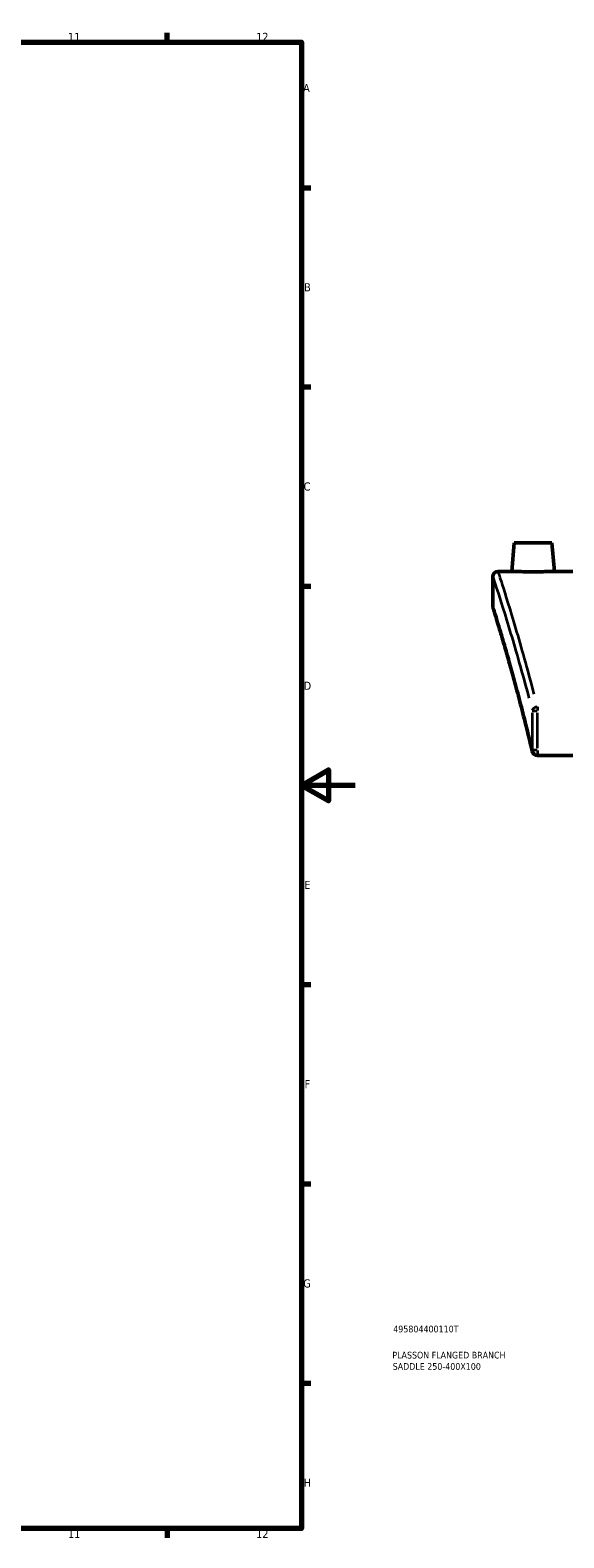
# Model space of a CAD drawing. Header units: millimetres. Extents: x -203 to 1360, y -251 to 1184.
# Tile 5 of 7: x 720 to 919, y 17 to 578. Entities that reach past the tile are written whole.
import ezdxf

# ---------------------------------------------------------------- set-up
doc = ezdxf.new("R2010")
doc.units = ezdxf.units.MM
for name, color, linetype, lineweight in [('Border (ANSI)', 7, 'Continuous', 70), ('Title (ISO)', 7, 'Continuous', 50), ('Visible (ANSI)', 7, 'Continuous', 50), ('Visible Narrow (ANSI)', 7, 'Continuous', 35)]:
    doc.layers.add(name, color=color, linetype=linetype, lineweight=lineweight)
doc.styles.add('Note Text (ANSI)', font='tahoma.ttf')
doc.styles.add('Note Text (ISO)', font='tahoma.ttf')

# ---------------------------------------------------------------- blocks, each defined once
blk = doc.blocks.new('Borders Default Border')
at = {"layer": 'Border (ANSI)'}
for p, q in [((770.92, 574), (770.92, 577.45)), ((821, 519.75), (824.45, 519.75)), ((821, 445.5), (824.45, 445.5)), ((821, 371.25), (824.45, 371.25)), ((821, 222.75), (824.45, 222.75)), ((821, 148.5), (824.45, 148.5)), ((821, 74.25), (824.45, 74.25)), ((770.92, 20), (770.92, 16.55))]:
    blk.add_line(p, q, dxfattribs=at)
at = {"layer": 'Border (ANSI)', "flags": 128}
for points in [[(20, 20), (20, 574), (821, 574), (821, 20), (20, 20)], [(841, 297), (821, 297), (831, 302.77), (831, 291.23), (821, 297)]]:
    blk.add_lwpolyline(points, dxfattribs=at)
at = {"layer": 'Border (ANSI)', "attachment_point": 7, "style": 'Note Text (ANSI)'}
for s, insert, char_height in [('11', (734.04, 574.4), 3.048), ('12', (804.13, 574.4), 3.048), ('A', (821.63, 555.35), 3.05), ('B', (821.99, 481.1), 3.05), ('C', (821.8, 406.8), 3.05), ('D', (821.81, 332.6), 3.05), ('E', (822.05, 258.35), 3.05), ('F', (822.14, 184.1), 3.05), ('G', (821.66, 109.79), 3.05), ('H', (821.81, 35.6), 3.05), ('11', (734.04, 16.55), 3.048), ('12', (804.13, 16.55), 3.048)]:
    blk.add_mtext(s, dxfattribs=dict(at, insert=insert, char_height=char_height))
blk = doc.blocks.new('Title Blocks ISO')
at = {"layer": 'Title (ISO)', "color": 232, "true_color": 0xca0064, "style": 'Note Text (ISO)'}
for tag, p in [('PART_NUMBER_001', (34.16, 73.13)), ('DESCRIPTION_001', (33.84, 63.4)), ('DESCRIPTION_002', (33.96, 59.18))]:
    blk.add_attdef(tag, p, '', height=2.5, dxfattribs=at)

msp = doc.modelspace()

# ---------------------------------------------------------------- linework, layer by layer
at = {"layer": 'Visible (ANSI)'}
for p, q in [((900.264, 387.343), (899.337, 376.743)), ((914.264, 387.343), (900.264, 387.343)), ((914.264, 387.343), (915.192, 376.743)), ((894.264, 376.743), (899.337, 376.743)), ((915.192, 376.743), (979.064, 376.743)), ((892.264, 363.743), (892.264, 374.743)), ((908.877, 308.139), (1175.652, 308.139))]:
    msp.add_line(p, q, dxfattribs=at)
for centre, start, end in [((894.264, 374.743), 90, 180), ((894.264, 363.743), 180, 197.26372), ((908.877, 310.139), 193.14595, 270)]:
    msp.add_arc(centre, 2, start, end, dxfattribs=at)
for points, knots in [([(915.192, 376.743), (915.192, 376.743), (914.993, 376.736), (914.185, 376.708), (913.576, 376.688), (912.169, 376.652), (911.278, 376.632), (909.324, 376.604), (908.261, 376.597), (907.264, 376.597), (906.268, 376.597), (905.205, 376.604), (903.251, 376.632), (902.36, 376.652), (900.953, 376.688), (900.344, 376.708), (899.536, 376.736), (899.337, 376.743), (899.337, 376.743)], [3.5866168, 3.5866168, 3.5866168, 3.5866168, 3.8854465, 3.8854465, 4.1842761, 4.1842761, 4.4832159, 4.4832159, 4.7821558, 4.7821558, 4.7821558, 5.0810957, 5.0810957, 5.3800355, 5.3800355, 5.6788651, 5.6788651, 5.9776947, 5.9776947, 5.9776947, 5.9776947]), ([(906.929, 309.684), (906.141, 313.059), (905.359, 316.299), (903.823, 322.493), (903.069, 325.447), (901.606, 331.054), (900.897, 333.706), (899.538, 338.694), (898.888, 341.029), (897.662, 345.368), (897.086, 347.371), (896.019, 351.033), (895.529, 352.692), (894.646, 355.655), (894.253, 356.958), (893.572, 359.199), (893.285, 360.137), (892.822, 361.64), (892.647, 362.206), (892.413, 362.961), (892.355, 363.15), (892.355, 363.15)], [0, 0, 0, 0, 1.5150199, 1.5150199, 3.0300399, 3.0300399, 4.5450598, 4.5450598, 6.0600797, 6.0600797, 7.5750997, 7.5750997, 9.0901196, 9.0901196, 10.6051395, 10.6051395, 12.1201594, 12.1201594, 13.6351794, 13.6351794, 15.1501993, 15.1501993, 15.1501993, 15.1501993])]:
    msp.add_open_spline(points, degree=3, knots=knots, dxfattribs=at)
at = {"layer": 'Visible Narrow (ANSI)'}
for p, q in [((908.877, 326.27), (908.877, 324.883)), ((906.922, 324.063), (906.922, 310.872)), ((906.955, 324.796), (908.741, 324.796)), ((908.877, 310.872), (908.877, 324.063)), ((908.741, 310.139), (906.955, 310.139)), ((908.877, 309.982), (908.877, 308.145))]:
    msp.add_line(p, q, dxfattribs=at)
for centre, major_axis, ratio, start_param, end_param in [((908.877, 324.796), (-1.937, -0.497), 0.7552807, 4.5926773, 5.883918), ((908.877, 310.139), (-1.948, -0.455), 0.7255797, 5.9873445, 6.2676147)]:
    msp.add_ellipse(centre, major_axis=major_axis, ratio=ratio, start_param=start_param, end_param=end_param, dxfattribs=at)
for points, knots in [([(907.667, 331.027), (905.192, 340.509), (902.861, 348.705), (898.741, 362.651), (897.011, 368.156), (894.988, 374.521), (894.458, 376.152), (894.309, 376.609)], [-29.2060031, -29.2060031, -29.2060031, -29.2060031, -24.5742781, -24.5742781, -19.581419, -19.581419, -15.7262352, -15.7262352, -15.7262352, -15.7262352]), ([(892.309, 374.61), (892.459, 374.157), (892.99, 372.542), (895.019, 366.236), (896.755, 360.782), (900.888, 346.966), (903.226, 338.846), (905.708, 329.452)], [15.7262352, 15.7262352, 15.7262352, 15.7262352, 19.581419, 19.581419, 24.5742781, 24.5742781, 29.2060031, 29.2060031, 29.2060031, 29.2060031]), ([(905.738, 315.113), (904.068, 322.025), (902.444, 328.306), (898.477, 343.042), (896.352, 350.281), (893.432, 360.015), (892.561, 362.792), (892.321, 363.56), (892.315, 363.582), (892.309, 363.601)], [0.75751, 0.75751, 0.75751, 0.75751, 3.983114, 3.983114, 9.2876517, 9.2876517, 14.2375707, 14.2375707, 14.3926893, 14.3926893, 14.3926893, 14.3926893])]:
    msp.add_open_spline(points, degree=3, knots=knots, dxfattribs=at)

# ---------------------------------------------------------------- block references
msp.add_blockref('Borders Default Border', (0, 0))
msp.add_blockref('Title Blocks ISO', (821, 20)).add_auto_attribs({'PART_NUMBER_001': '495804400110T', 'DESCRIPTION_001': 'PLASSON FLANGED BRANCH', 'DESCRIPTION_002': 'SADDLE 250-400X100'})

doc.saveas('drawing.dxf')
